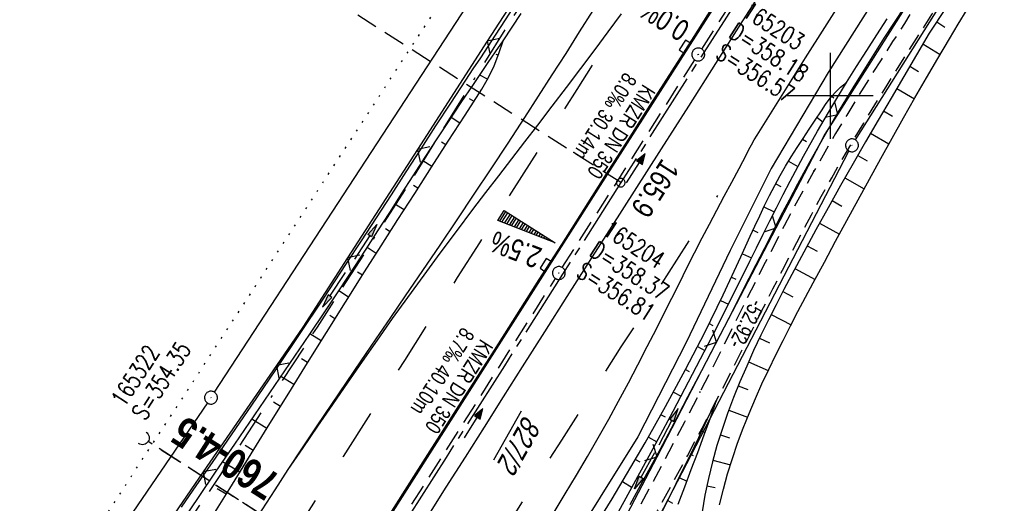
# Model space of a CAD drawing. Extents: x 509054 to 510017, y 459212 to 460305.
# Tile 43 of 63: x 509606 to 509720, y 459953 to 460009. Entities that reach past the tile are written whole.
import ezdxf
from ezdxf.enums import TextEntityAlignment as Align

# ---------------------------------------------------------------- set-up
doc = ezdxf.new("R2010")
doc.units = 0
doc.header["$LTSCALE"] = 10
doc.header["$MEASUREMENT"] = 0
for name, pattern in [('ACAD_ISO16W100', [73, 15, -6.5, 15, -6.5, 15, -7, 1, -7]), ('ACHSE', [5.5, 4, -0.5, 0.5, -0.5]), ('AUSGEZOGEN', [0]), ('LT00', [0]), ('LT02', [0.4, 0.2, -0.2]), ('LT11', [0.3, 0.2, -0.1]), ('LT12', [0.4, 0.3, -0.1]), ('LT17', [0.15, 0.1, -0.05]), ('PUNKTX2_STR', [0.6, 0.1, -0.5]), ('STRICHLINIE2', [0.375, 0.25, -0.125])]:
    doc.linetypes.add(name, pattern=pattern)
doc.layers.get('0').update_dxf_attribs({"linetype": 'LT00'})
for name, color, linetype in [('--EK_FBR', 1, 'LT00'), ('--EK_Halt-Pfeil', 4, 'LT00'), ('--EK_Haltung', 7, 'STRICHLINIE2'), ('--EK_Haltung-Text', 140, 'LT00'), ('--EK_Schacht-Text', 5, 'LT00'), ('--EK_ST-93-1', 30, 'LT17'), ('--EK_STATIONSZEICHEN_NR', 19, 'LT17'), ('--EL_DFK_AB_L', 21, 'LT00'), ('--EL_DFK_AB_P', 7, 'LT00'), ('--EL_Halt-Pfeil', 4, 'LT00'), ('--EL_Haltung', 182, 'STRICHLINIE2'), ('--EL_Haltung-Text', 182, 'LT00'), ('--WASSER_GRENZE', 180, 'PUNKTX2_STR'), ('-AX-093', 35, 'ACHSE'), ('-QUE-20W', 11, 'LT00'), ('-ST-93-1', 250, 'LT00'), ('ABSTAND', 8, 'LT00'), ('BAB-KABEL', 220, 'ACAD_ISO16W100'), ('DFK_AB_FLNR', 7, 'Continuous'), ('DFK_AB_L', 21, 'LT00'), ('DFK_AB_P', 7, 'LT00'), ('DL', 182, 'LT12'), ('PFEIL', 140, 'AUSGEZOGEN'), ('V110_AFBR_BAB', 250, 'LT00'), ('V110_BOESCH', 250, 'LT00'), ('V110_BOSCHUNG', 250, 'LT00'), ('V110_FELDWEG', 250, 'LT11'), ('V110_GRABEN', 250, 'LT00'), ('V110_H_BORD', 8, 'LT00'), ('V110_KA_PRUF', 182, 'LT00'), ('V110_LD_MARK', 250, 'LT00'), ('V110_LG_MARK', 250, 'LT02'), ('V110_RASTER', 250, 'LT00'), ('V110_SINKK', 182, 'LT00'), ('V110_UK_DURCH', 182, 'LT00'), ('V110_ZAUN', 40, 'LT00')]:
    doc.layers.add(name, color=color, linetype=linetype)
doc.styles.add('Beschrift', font='ARIAL.TTF')
doc.styles.add('Haltungsbeschriftung', font='ARIAL.TTF', dxfattribs={"width": 0.75})
doc.styles.add('Knoten', font='ARIALBD.TTF', dxfattribs={"width": 0.8, "height": 1.8})
doc.styles.add('schachtbeschriftung', font='romans.shx', dxfattribs={"width": 0.75, "height": 2})
doc.styles.get("Standard").update_dxf_attribs({"font": 'ARIAL.TTF'})

# ---------------------------------------------------------------- blocks, each defined once
blk = doc.blocks.new('SYMB0003')
at = {"color": 0, "linetype": 'ByBlock'}
for p, q in [((-0.015712, 0), (0.010166, 0.012015)), ((0, -0.021257), (-0.015712, 0)), ((0.010166, 0.012015), (0, -0.021257))]:
    blk.add_line(p, q, dxfattribs=at)
for points in [[(-0.031395, 0.499013), (-0.093691, 0.491144), (-0.154509, 0.475528), (-0.21289, 0.452414), (-0.267913, 0.422164), (-0.318712, 0.385257), (-0.364484, 0.342274), (-0.404509, 0.293893), (-0.438154, 0.240877), (-0.464888, 0.184062), (-0.484292, 0.124345), (-0.496058, 0.062667), (-0.5, 0)], [(-0.5, 0), (-0.496058, -0.062667), (-0.484292, -0.124345), (-0.464888, -0.184062), (-0.438154, -0.240877), (-0.404509, -0.293893), (-0.364485, -0.342274), (-0.318712, -0.385257), (-0.267914, -0.422164), (-0.21289, -0.452414), (-0.154509, -0.475529), (-0.093691, -0.491144), (-0.031395, -0.499014), (0.031395, -0.499014)], [(0.5, 0), (0.496057, 0.062667), (0.484292, 0.124345), (0.464888, 0.184062), (0.438153, 0.240877), (0.404509, 0.293893), (0.364484, 0.342274), (0.318712, 0.385257), (0.267913, 0.422164), (0.21289, 0.452414), (0.154509, 0.475528), (0.093691, 0.491144), (0.031395, 0.499013), (-0.031395, 0.499013)], [(0.031395, -0.499014), (0.093691, -0.491144), (0.154509, -0.475529), (0.21289, -0.452414), (0.267914, -0.422164), (0.318712, -0.385257), (0.364485, -0.342274), (0.404509, -0.293893), (0.438154, -0.240877), (0.464889, -0.184062), (0.484292, -0.124345), (0.496058, -0.062667), (0.5, 0)]]:
    blk.add_lwpolyline(points, dxfattribs=at)
blk = doc.blocks.new('Pfreil3')
at = {"layer": 'PFEIL'}
blk.add_hatch(color=256, dxfattribs=at).paths.add_polyline_path([(-1.55, 0.27), (-1.55, -0.27), (0, 0)])
for p, q in [((-1.55, 0), (-4.83, 0)), ((-1.55, -0.27), (-1.55, 0.27)), ((-1.55, 0.27), (0, 0)), ((0, 0), (-1.55, -0.27))]:
    blk.add_line(p, q, dxfattribs=at)
blk = doc.blocks.new('SYMB0011')
at = {"color": 0, "linetype": 'ByBlock'}
for p, q in [((0.5, 0), (-0.5, 0)), ((0, 0.5), (0, -0.5))]:
    blk.add_line(p, q, dxfattribs=at)
blk = doc.blocks.new('SYMB1107')
at = {"color": 0, "linetype": 'ByBlock'}
for points in [[(-0.2, 0), (-0.196157, 0.039018), (-0.184776, 0.076537), (-0.166294, 0.111114), (-0.141421, 0.141421), (-0.111114, 0.166294), (-0.076537, 0.184776), (-0.039018, 0.196157), (0, 0.2)], [(0, 0.2), (0.039018, 0.196157), (0.076537, 0.184776), (0.111114, 0.166294), (0.141421, 0.141421), (0.166294, 0.111114), (0.184776, 0.076537), (0.196157, 0.039018), (0.2, 0)]]:
    blk.add_lwpolyline(points, dxfattribs=at)
blk = doc.blocks.new('SYMB0652')
at = {"color": 0, "linetype": 'ByBlock'}
blk.add_lwpolyline([(-0.15, -0.075), (0.15, -0.075), (0.15, 0.075), (-0.15, 0.075), (-0.15, -0.075)], dxfattribs=at)
blk = doc.blocks.new('SYMB0024')
at = {"color": 0, "linetype": 'ByBlock'}
for p, q in [((-0.5, 0.5), (0, 0)), ((0, 0), (0.5, 0.5))]:
    blk.add_line(p, q, dxfattribs=at)
blk = doc.blocks.new('SYMB0070')
at = {"color": 0, "linetype": 'ByBlock'}
for p, q in [((-0.5, 0), (0.2, 0)), ((0.5, 0), (0.2, 0.1)), ((0.2, 0.1), (0.2, 0)), ((0.468, 0), (0.21, 0.086)), ((0.21, 0.086), (0.21, -0.086)), ((0.21, -0.086), (0.468, 0)), ((0.22, -0.072), (0.437, 0)), ((0.23, -0.058), (0.405, 0)), ((0.24, -0.045), (0.374, 0)), ((0.342, 0), (0.25, 0.031)), ((0.25, 0.031), (0.25, -0.031)), ((0.25, -0.031), (0.342, 0)), ((0.26, -0.017), (0.31, 0)), ((0.27, -0.003), (0.279, 0))]:
    blk.add_line(p, q, dxfattribs=at)
for points in [[(0.2, 0), (0.2, -0.1), (0.5, 0)], [(0.437, 0), (0.22, 0.072), (0.22, -0.072)], [(0.405, 0), (0.23, 0.058), (0.23, -0.058)], [(0.374, 0), (0.24, 0.045), (0.24, -0.045)], [(0.31, 0), (0.26, 0.017), (0.26, -0.017)], [(0.279, 0), (0.27, 0.003), (0.27, -0.003)]]:
    blk.add_lwpolyline(points, dxfattribs=at)
blk = doc.blocks.new('SYMB2')
at = {"color": 0, "linetype": 'ByBlock', "flags": 128}
for points in [[(-0.031395, 0.499013), (-0.093691, 0.491144), (-0.154509, 0.475528), (-0.21289, 0.452414), (-0.267913, 0.422164), (-0.318712, 0.385257), (-0.364484, 0.342274), (-0.404509, 0.293893), (-0.438154, 0.240877), (-0.464888, 0.184062), (-0.484292, 0.124345), (-0.496058, 0.062667), (-0.5, 0)], [(-0.5, 0), (-0.496058, -0.062667), (-0.484292, -0.124345), (-0.464888, -0.184062), (-0.438154, -0.240877), (-0.404509, -0.293893), (-0.364485, -0.342274), (-0.318712, -0.385257), (-0.267914, -0.422164), (-0.21289, -0.452414), (-0.154509, -0.475529), (-0.093691, -0.491144), (-0.031395, -0.499014), (0.031395, -0.499014)], [(0.5, 0), (0.496057, 0.062667), (0.484292, 0.124345), (0.464888, 0.184062), (0.438153, 0.240877), (0.404509, 0.293893), (0.364484, 0.342274), (0.318712, 0.385257), (0.267913, 0.422164), (0.21289, 0.452414), (0.154509, 0.475528), (0.093691, 0.491144), (0.031395, 0.499013), (-0.031395, 0.499013)], [(0.031395, -0.499014), (0.093691, -0.491144), (0.154509, -0.475529), (0.21289, -0.452414), (0.267914, -0.422164), (0.318712, -0.385257), (0.364485, -0.342274), (0.404509, -0.293893), (0.438154, -0.240877), (0.464889, -0.184062), (0.484292, -0.124345), (0.496058, -0.062667), (0.5, 0)]]:
    blk.add_lwpolyline(points, dxfattribs=at)

msp = doc.modelspace()

# ---------------------------------------------------------------- linework, layer by layer
at = {"layer": '--EK_FBR'}
for points in [[(509737.86, 460062.63), (509724.29, 460041.24), (509711.59, 460021.37), (509699.78, 460002.71), (509693.17, 459991.55), (509688.38, 459982), (509683.28, 459971.3), (509677.66, 459960.32), (509664.32, 459938.99), (509653.97, 459922.61), (509646.64, 459911.08), (509633.57, 459890.44), (509620.82, 459870.24)], [(509672.44, 460009.92), (509670.85, 460007.42), (509669.27, 460004.92), (509667.68, 460002.43), (509666.08, 459999.93), (509664.47, 459997.45), (509662.53, 459994.47), (509660.57, 459991.5), (509658.6, 459988.54), (509656.62, 459985.58), (509654.63, 459982.63), (509652.63, 459979.68), (509650.63, 459976.74), (509648.91, 459974.22), (509647.19, 459971.71), (509645.47, 459969.19), (509643.75, 459966.67), (509642.05, 459964.14), (509640.35, 459961.61), (509638.66, 459959.07), (509636.98, 459956.53)]]:
    msp.add_lwpolyline(points, dxfattribs=at)
at = {"layer": '--EK_FBR', "color": 2}
for points in [[(509694.03, 460015.28), (509689.84, 460008.7), (509686.68, 460003.75), (509683.53, 459998.8), (509680.38, 459993.84), (509677.23, 459988.89), (509674.62, 459984.81), (509672.02, 459980.73), (509669.42, 459976.65), (509666.82, 459972.56), (509664.22, 459968.48), (509662, 459964.98), (509659.78, 459961.47), (509657.57, 459957.97), (509655.35, 459954.47), (509653.13, 459950.96)], [(509686.69, 460010.88), (509684.15, 460006.89), (509681.61, 460002.89), (509679.07, 459998.89), (509676.53, 459994.9), (509673.99, 459990.9), (509671.38, 459986.8), (509668.77, 459982.71), (509666.16, 459978.61), (509663.55, 459974.52), (509660.94, 459970.42), (509656.53, 459963.5), (509652.13, 459956.58), (509647.73, 459949.66), (509642.51, 459941.45), (509637.3, 459933.24), (509634.77, 459929.26), (509632.25, 459925.27), (509629.72, 459921.29)], [(509636.98, 459956.53), (509635.46, 459954.18), (509633.95, 459951.83), (509632.44, 459949.47), (509630.95, 459947.1), (509629.46, 459944.73), (509627.97, 459942.36), (509626.48, 459939.99), (509624.03, 459936.09), (509621.58, 459932.19), (509619.13, 459928.3), (509615.97, 459923.28), (509612.82, 459918.28), (509609.66, 459913.27), (509606.5, 459908.26), (509604.32, 459904.82), (509602.14, 459901.37), (509599.96, 459897.92), (509597.78, 459894.48), (509595.61, 459891.03), (509593.44, 459887.57)]]:
    msp.add_lwpolyline(points, dxfattribs=at)
at = {"layer": '--EK_Haltung'}
for p, q in [((509685.09, 460005.42), (509695.05, 460021.03)), ((509668.88, 459980.01), (509684.28, 460004.16)), ((509647.37, 459946.17), (509668.08, 459978.74)), ((509671.61, 459926.91), (509620.69, 459959.82))]:
    msp.add_line(p, q, dxfattribs=at)
at = {"layer": '--EK_ST-93-1', "ltscale": 2.5}
msp.add_line((509675.68, 459989.89), (509641.94, 460011.36), dxfattribs=at)
at = {"layer": '--EL_DFK_AB_L'}
for p, q in [((509628.45, 459965.52), (509718.5, 460103.45)), ((509702.95, 459994.86), (509739.92, 460053.6)), ((509678.52, 459947.92), (509702.2, 459993.56)), ((509627.62, 459964.27), (509550.8, 459851.93))]:
    msp.add_line(p, q, dxfattribs=at)
at = {"layer": '--EL_Haltung'}
for p, q in [((509685.09, 460005.42), (509695.05, 460021.03)), ((509668.88, 459980.01), (509684.28, 460004.16)), ((509647.37, 459946.17), (509668.08, 459978.74)), ((509671.61, 459926.91), (509620.69, 459959.82))]:
    msp.add_line(p, q, dxfattribs=at)
at = {"layer": '--WASSER_GRENZE', "ltscale": 0.2}
msp.add_line((509610.23, 459942.6), (509673.4, 460039.52), dxfattribs=at)
at = {"layer": '-AX-093', "ltscale": 0.2}
msp.add_lwpolyline([(509778.99, 460152.24), (509774.41, 460145.03), (509760.85, 460123.7), (509747.28, 460102.36), (509733.7, 460081.03), (509706.54, 460038.37), (509702.84, 460032.55), (509689.27, 460011.24), (509675.7, 459989.92), (509668.92, 459979.26), (509662.15, 459968.6), (509655.37, 459957.93), (509648.6, 459947.27), (509641.84, 459936.6), (509635.08, 459925.92), (509628.32, 459915.25), (509621.58, 459904.57), (509614.83, 459893.88), (509608.1, 459883.2)], dxfattribs=at)
at = {"layer": '-QUE-20W'}
for p, q in [((509662.29, 459986.55), (509661.56, 459985.4)), ((509661.85, 459985.29), (509662.55, 459986.39)), ((509662.8, 459986.23), (509662.13, 459985.18)), ((509662.42, 459985.07), (509663.05, 459986.07)), ((509663.31, 459985.91), (509662.7, 459984.96)), ((509662.99, 459984.85), (509663.56, 459985.75)), ((509663.81, 459985.59), (509663.27, 459984.74)), ((509663.56, 459984.63), (509664.07, 459985.43)), ((509664.32, 459985.27), (509663.85, 459984.52)), ((509664.13, 459984.41), (509664.57, 459985.11)), ((509664.83, 459984.94), (509664.42, 459984.3)), ((509664.7, 459984.19), (509665.08, 459984.78)), ((509665.33, 459984.62), (509664.99, 459984.08)), ((509665.27, 459983.97), (509665.58, 459984.46)), ((509665.84, 459984.3), (509665.56, 459983.86)), ((509665.84, 459983.75), (509666.09, 459984.14)), ((509666.34, 459983.98), (509666.13, 459983.64)), ((509666.41, 459983.53), (509666.6, 459983.82)), ((509666.85, 459983.66), (509666.7, 459983.42)), ((509666.98, 459983.31), (509667.1, 459983.5)), ((509667.36, 459983.34), (509667.27, 459983.2)), ((509667.55, 459983.09), (509667.61, 459983.17)), ((509667.86, 459983.01), (509667.84, 459982.98))]:
    msp.add_line(p, q, dxfattribs=at)
msp.add_lwpolyline([(509661.39, 459985.47), (509662.14, 459986.65), (509668.04, 459982.9), (509661.39, 459985.47)], dxfattribs=at)
at = {"layer": 'BAB-KABEL', "ltscale": 0.03, "flags": 128}
msp.add_lwpolyline([(509756.48, 460164.92), (509747.18, 460153.37), (509734.69, 460137.24), (509730.91, 460132.09), (509733.13, 460114.54), (509731.41, 460108.01), (509724.52, 460095.6), (509711.28, 460076.68), (509698.02, 460055.68), (509688.57, 460043.65), (509672.72, 460022.09), (509664.47, 460011.27), (509651.04, 459989.76), (509640.38, 459973.1), (509628.84, 459955.5), (509618.7, 459940.55), (509581.79, 459885.12), (509566.29, 459862.51), (509548.45, 459837.86), (509521.66, 459802.42), (509508.02, 459785.38), (509484.64, 459767.23), (509465.75, 459752.55), (509478.24, 459736.45), (509483.94, 459724.14), (509476.57, 459711.77), (509463.24, 459689.91), (509453.7, 459672.98), (509444.32, 459655.82), (509438.1, 459644.67), (509430.16, 459631.55), (509426.04, 459631.79), (509415.74, 459631.61), (509407.45, 459627.74), (509394.4, 459620.95), (509385.21, 459598.17), (509379.33, 459586.05), (509371.38, 459571.6), (509340.84, 459514.2), (509327.41, 459490.84), (509320.98, 459490.84), (509314.63, 459476.82), (509274.63, 459384.82), (509271.13, 459376.67)], dxfattribs=at)
at = {"layer": 'DFK_AB_L'}
for p, q in [((509628.45, 459965.52), (509718.5, 460103.45)), ((509702.95, 459994.86), (509739.92, 460053.6)), ((509678.52, 459947.92), (509702.2, 459993.56)), ((509627.62, 459964.27), (509550.8, 459851.93))]:
    msp.add_line(p, q, dxfattribs=at)
at = {"layer": 'DL'}
msp.add_line((509671.57, 459926.94), (509620.74, 459959.79), dxfattribs=at)
at = {"layer": 'V110_AFBR_BAB'}
for points in [[(509737.86, 460062.63), (509724.29, 460041.24), (509711.59, 460021.37), (509699.78, 460002.71), (509693.17, 459991.55), (509688.38, 459982), (509683.28, 459971.3), (509677.66, 459960.32), (509664.32, 459938.99), (509653.97, 459922.61), (509646.64, 459911.08), (509633.57, 459890.44), (509620.82, 459870.24)], [(509672.44, 460009.92), (509670.85, 460007.42), (509669.27, 460004.92), (509667.68, 460002.43), (509666.08, 459999.93), (509664.47, 459997.45), (509662.53, 459994.47), (509660.57, 459991.5), (509658.6, 459988.54), (509656.62, 459985.58), (509654.63, 459982.63), (509652.63, 459979.68), (509650.63, 459976.74), (509648.91, 459974.22), (509647.19, 459971.71), (509645.47, 459969.19), (509643.75, 459966.67), (509642.05, 459964.14), (509640.35, 459961.61), (509638.66, 459959.07), (509636.98, 459956.53)]]:
    msp.add_lwpolyline(points, dxfattribs=at)
at = {"layer": 'V110_AFBR_BAB', "color": 0}
for points in [[(509694.03, 460015.28), (509689.84, 460008.7), (509686.68, 460003.75), (509683.53, 459998.8), (509680.38, 459993.84), (509677.23, 459988.89), (509674.62, 459984.81), (509672.02, 459980.73), (509669.42, 459976.65), (509666.82, 459972.56), (509664.22, 459968.48), (509662, 459964.98), (509659.78, 459961.47), (509657.57, 459957.97), (509655.35, 459954.47), (509653.13, 459950.96)], [(509686.69, 460010.88), (509684.15, 460006.89), (509681.61, 460002.89), (509679.07, 459998.89), (509676.53, 459994.9), (509673.99, 459990.9), (509671.38, 459986.8), (509668.77, 459982.71), (509666.16, 459978.61), (509663.55, 459974.52), (509660.94, 459970.42), (509656.53, 459963.5), (509652.13, 459956.58), (509647.73, 459949.66), (509642.51, 459941.45), (509637.3, 459933.24), (509634.77, 459929.26), (509632.25, 459925.27), (509629.72, 459921.29)], [(509636.98, 459956.53), (509635.46, 459954.18), (509633.95, 459951.83), (509632.44, 459949.47), (509630.95, 459947.1), (509629.46, 459944.73), (509627.97, 459942.36), (509626.48, 459939.99), (509624.03, 459936.09), (509621.58, 459932.19), (509619.13, 459928.3), (509615.97, 459923.28), (509612.82, 459918.28), (509609.66, 459913.27), (509606.5, 459908.26), (509604.32, 459904.82), (509602.14, 459901.37), (509599.96, 459897.92), (509597.78, 459894.48), (509595.61, 459891.03), (509593.44, 459887.57)]]:
    msp.add_lwpolyline(points, dxfattribs=at)
at = {"layer": 'V110_BOESCH'}
for points in [[(509732.7, 460039.34), (509711.54, 460007.27), (509710.05, 460004.75), (509708.57, 460002.23), (509707.09, 459999.7), (509705.61, 459997.17), (509704.14, 459994.64), (509702.68, 459992.1), (509701.23, 459989.54), (509699.79, 459986.98), (509698.36, 459984.41), (509696.95, 459981.82), (509695.56, 459979.21), (509694.64, 459977.46), (509693.73, 459975.7), (509692.83, 459973.93), (509691.96, 459972.15), (509691.12, 459970.36), (509690.31, 459968.55), (509689.53, 459966.73), (509688.79, 459964.9), (509688.1, 459963.06), (509687.45, 459961.19), (509686.86, 459959.32), (509686.33, 459957.42), (509685.86, 459955.5), (509685.45, 459953.57), (509685.12, 459951.61)], [(509687.16, 459952.44), (509687.6, 459954.26), (509688.1, 459956.05), (509688.65, 459957.83), (509689.26, 459959.59), (509689.9, 459961.33), (509690.6, 459963.06), (509691.32, 459964.78), (509692.09, 459966.48), (509692.88, 459968.18), (509693.7, 459969.87), (509694.54, 459971.55), (509695.4, 459973.23), (509696.27, 459974.9), (509697.16, 459976.57), (509698.05, 459978.23), (509699.34, 459980.66), (509700.65, 459983.08), (509701.95, 459985.5), (509703.26, 459987.91), (509704.58, 459990.31), (509705.9, 459992.7), (509707.22, 459995.07), (509708.54, 459997.42), (509709.87, 459999.75), (509711.2, 460002.06), (509712.54, 460004.34), (509713.87, 460006.6), (509714.9, 460008.31), (509715.93, 460010.01)], [(509627.73, 459950.3), (509630.22, 459954.32), (509632.7, 459958.35), (509634.89, 459961.88), (509637.08, 459965.42), (509639.27, 459968.95), (509641.47, 459972.48), (509643.68, 459976), (509645.9, 459979.52), (509647.83, 459982.56), (509649.77, 459985.6), (509651.72, 459988.64), (509653.67, 459991.67), (509655.63, 459994.7), (509657.58, 459997.73), (509659.54, 460000.75), (509660.29, 460002.1), (509660.94, 460003.49), (509661.51, 460004.91), (509661.99, 460006.37)], [(509673.36, 459950.99), (509674.67, 459953.14), (509675.96, 459955.29), (509677.24, 459957.45), (509678.51, 459959.62), (509680.89, 459963.86), (509683.2, 459968.15), (509685.43, 459972.47), (509687.58, 459976.84), (509689.64, 459981.25), (509690.19, 459982.45), (509690.73, 459983.65), (509691.27, 459984.84), (509691.83, 459986.03), (509692.39, 459987.22), (509692.97, 459988.39), (509693.57, 459989.56), (509694.2, 459990.71), (509694.84, 459991.81), (509695.49, 459992.9), (509696.17, 459993.98), (509696.87, 459995.04), (509697.57, 459996.11), (509698.29, 459997.17), (509699.01, 459998.22), (509699.47, 459998.98), (509700, 459999.7), (509700.58, 460000.36), (509701.22, 460000.98), (509701.91, 460001.54)], [(509660.95, 459917.93), (509662.42, 459920.32), (509663.89, 459922.71), (509665.36, 459925.11), (509666.82, 459927.5), (509668.27, 459929.9), (509669.58, 459932.08), (509670.88, 459934.26), (509672.17, 459936.44), (509673.45, 459938.63), (509674.71, 459940.84), (509675.95, 459943.05), (509677.16, 459945.27), (509678.29, 459947.39), (509679.4, 459949.52), (509680.49, 459951.65), (509681.57, 459953.79), (509682.63, 459955.94), (509683.69, 459958.1), (509684.73, 459960.26), (509685.77, 459962.42), (509686.81, 459964.58)], [(509682.33, 459952.51), (509683.11, 459954.51), (509683.87, 459956.52), (509684.62, 459958.53), (509685.36, 459960.55), (509686.09, 459962.56), (509686.81, 459964.58)]]:
    msp.add_lwpolyline(points, dxfattribs=at)
at = {"layer": 'V110_BOSCHUNG'}
for p, q in [((509712.4, 460008.58), (509713.36, 460007.96)), ((509710.8, 460006.02), (509712.8, 460004.79)), ((509661.43, 460004.7), (509661.21, 460004.78)), ((509709.27, 460003.42), (509710.28, 460002.82)), ((509660.19, 460001.92), (509659.28, 460002.39)), ((509707.75, 460000.83), (509709.8, 459999.62)), ((509658.62, 459999.33), (509658.11, 459999.63)), ((509700.22, 459999.96), (509700.46, 459999.76)), ((509706.23, 459998.24), (509707.27, 459997.63)), ((509656.98, 459996.79), (509655.95, 459997.45)), ((509698.49, 459997.47), (509699.17, 459996.97)), ((509696.81, 459994.96), (509697.25, 459994.67)), ((509704.72, 459995.64), (509706.85, 459994.41)), ((509655.35, 459994.27), (509654.83, 459994.61)), ((509653.73, 459991.75), (509652.67, 459992.42)), ((509695.19, 459992.4), (509696.26, 459991.77)), ((509703.22, 459993.04), (509704.31, 459992.41)), ((509701.73, 459990.43), (509703.95, 459989.17)), ((509652.1, 459989.23), (509651.57, 459989.57)), ((509693.69, 459989.77), (509694.28, 459989.46)), ((509700.25, 459987.81), (509701.38, 459987.17)), ((509650.48, 459986.71), (509649.42, 459987.38)), ((509692.32, 459987.08), (509693.52, 459986.49)), ((509648.86, 459984.18), (509648.33, 459984.52)), ((509691.05, 459984.35), (509691.62, 459984.08)), ((509698.79, 459985.18), (509701.09, 459983.91)), ((509647.25, 459981.65), (509646.18, 459982.33)), ((509697.34, 459982.54), (509698.51, 459981.91)), ((509689.81, 459981.62), (509690.86, 459981.13)), ((509695.92, 459979.89), (509698.26, 459978.64)), ((509645.64, 459979.12), (509645.09, 459979.47)), ((509688.55, 459978.9), (509689.04, 459978.67)), ((509644.04, 459976.58), (509642.89, 459977.31)), ((509694.51, 459977.22), (509695.69, 459976.61)), ((509687.26, 459976.2), (509688.18, 459975.75)), ((509642.45, 459974.04), (509641.84, 459974.43)), ((509693.14, 459974.54), (509695.47, 459973.37)), ((509685.94, 459973.51), (509686.38, 459973.29)), ((509640.86, 459971.5), (509639.55, 459972.32)), ((509691.81, 459971.82), (509692.96, 459971.27)), ((509684.59, 459970.83), (509685.45, 459970.39)), ((509639.27, 459968.96), (509638.57, 459969.39)), ((509690.53, 459969.06), (509692.82, 459968.05)), ((509637.69, 459966.41), (509636.17, 459967.34)), ((509683.21, 459968.18), (509683.64, 459967.95)), ((509689.34, 459966.27), (509690.46, 459965.82)), ((509681.81, 459965.54), (509682.68, 459965.06)), ((509636.11, 459963.87), (509635.3, 459964.36)), ((509680.36, 459962.91), (509680.82, 459962.66)), ((509686.39, 459963.7), (509686.43, 459963.68)), ((509688.24, 459963.44), (509690.42, 459962.64)), ((509634.53, 459961.31), (509632.78, 459962.38)), ((509685.09, 459961), (509685.46, 459960.82)), ((509687.25, 459960.55), (509688.3, 459960.22)), ((509632.96, 459958.76), (509632.02, 459959.33)), ((509678.89, 459960.3), (509679.86, 459959.75)), ((509683.78, 459958.3), (509684.1, 459958.15)), ((509631.38, 459956.21), (509629.39, 459957.42)), ((509677.4, 459957.71), (509677.91, 459957.41)), ((509686.38, 459957.62), (509688.42, 459957.09)), ((509675.87, 459955.14), (509676.99, 459954.46)), ((509682.47, 459955.61), (509683.36, 459955.17)), ((509685.67, 459954.65), (509686.64, 459954.46)), ((509629.81, 459953.66), (509628.75, 459954.3)), ((509681.13, 459952.93), (509681.7, 459952.64))]:
    msp.add_line(p, q, dxfattribs=at)
at = {"layer": 'V110_FELDWEG', "flags": 128}
for points in [[(509858.03, 460082.75), (509855.52, 460082.5), (509853.01, 460082.25), (509850.5, 460082), (509847.98, 460081.73), (509845.47, 460081.44), (509843.63, 460081.22), (509841.78, 460081), (509839.93, 460080.77), (509838.08, 460080.55), (509836.23, 460080.34), (509834.38, 460080.15), (509832.53, 460079.97), (509830.68, 460079.82), (509828.83, 460079.7), (509827.09, 460079.62), (509825.35, 460079.56), (509823.6, 460079.52), (509821.86, 460079.5), (509820.11, 460079.49), (509818.37, 460079.49), (509816.62, 460079.49), (509814.87, 460079.48), (509813.11, 460079.47), (509811.36, 460079.44), (509809.7, 460079.4), (509808.05, 460079.35), (509806.39, 460079.29), (509804.74, 460079.23), (509803.08, 460079.18), (509801.43, 460079.13), (509799.78, 460079.1), (509798.13, 460079.09), (509796.48, 460079.1), (509794.84, 460079.14), (509793.2, 460079.22), (509791.57, 460079.33), (509789.94, 460079.49), (509788.32, 460079.69), (509786.71, 460079.95), (509785.44, 460080.2), (509784.17, 460080.47), (509782.91, 460080.77), (509781.65, 460081.08), (509780.39, 460081.41), (509779.13, 460081.74), (509777.86, 460082.07), (509776.6, 460082.39), (509775.33, 460082.69), (509774.06, 460082.97), (509772.78, 460083.23), (509771.5, 460083.44), (509770.21, 460083.62), (509768.91, 460083.75), (509767.6, 460083.82), (509766.28, 460083.84), (509765.16, 460083.8), (509764.04, 460083.71), (509762.92, 460083.56), (509761.81, 460083.37), (509760.72, 460083.12), (509759.65, 460082.81), (509758.6, 460082.45), (509757.59, 460082.02), (509756.62, 460081.53), (509755.7, 460080.98), (509754.76, 460080.32), (509753.88, 460079.6), (509753.05, 460078.81), (509752.27, 460077.96), (509751.52, 460077.07), (509750.81, 460076.13), (509750.14, 460075.16), (509749.48, 460074.16), (509748.85, 460073.13), (509748.24, 460072.09), (509747.64, 460071.03), (509747.05, 460069.97), (509746.46, 460068.91), (509745.87, 460067.85), (509744.99, 460066.34), (509744.11, 460064.86), (509743.22, 460063.39), (509742.32, 460061.95), (509741.42, 460060.51), (509740.51, 460059.09), (509739.59, 460057.67), (509738.68, 460056.25), (509737.77, 460054.83), (509736.31, 460052.53), (509734.85, 460050.23), (509733.4, 460047.91), (509731.96, 460045.59), (509730.52, 460043.26), (509729.08, 460040.92), (509727.21, 460037.9), (509725.35, 460034.89), (509723.49, 460031.87), (509721.62, 460028.87), (509719.75, 460025.86), (509717.87, 460022.86), (509715.99, 460019.87), (509714.09, 460016.88), (509712.73, 460014.77), (509711.36, 460012.65), (509710, 460010.53), (509708.64, 460008.41), (509707.28, 460006.29), (509705.93, 460004.17), (509704.58, 460002.03), (509703.26, 459999.9), (509701.94, 459997.75), (509700.65, 459995.59), (509699.38, 459993.42), (509698.13, 459991.23), (509696.96, 459989.13), (509695.81, 459987.01), (509694.68, 459984.88), (509693.57, 459982.75), (509692.47, 459980.6), (509691.38, 459978.45), (509690.29, 459976.3), (509689.22, 459974.14), (509688.14, 459971.99), (509687.06, 459969.83), (509685.98, 459967.68), (509684.88, 459965.53), (509683.09, 459962.05), (509681.28, 459958.6), (509679.44, 459955.15), (509677.58, 459951.72), (509675.7, 459948.29), (509673.8, 459944.88), (509671.88, 459941.48), (509669.95, 459938.08), (509668.01, 459934.69), (509666.06, 459931.31), (509664.1, 459927.93), (509662.14, 459924.55), (509660.17, 459921.17), (509658.2, 459917.8), (509656.23, 459914.43), (509653.04, 459908.96), (509649.86, 459903.48), (509646.67, 459898), (509643.49, 459892.53), (509640.32, 459887.05), (509637.14, 459881.57), (509633.97, 459876.09), (509619.14, 459850.61), (509618.75, 459849.64), (509618.37, 459848.67), (509618.01, 459847.7), (509617.67, 459846.74), (509617.36, 459845.79), (509617.08, 459844.85), (509616.85, 459843.93), (509616.68, 459843.03), (509616.56, 459842.14), (509616.51, 459841.28), (509616.54, 459840.44), (509616.65, 459839.63), (509616.85, 459838.85), (509617.17, 459838.04), (509617.6, 459837.27), (509618.12, 459836.53), (509618.73, 459835.82), (509619.42, 459835.15), (509620.18, 459834.5), (509621, 459833.88), (509621.87, 459833.29), (509622.78, 459832.71), (509623.73, 459832.16), (509624.71, 459831.63), (509625.7, 459831.12), (509626.69, 459830.63), (509627.69, 459830.15), (509629.39, 459829.35), (509631.06, 459828.59), (509632.7, 459827.86), (509634.33, 459827.15), (509635.93, 459826.48), (509637.52, 459825.82), (509639.09, 459825.18), (509640.65, 459824.55), (509642.19, 459823.93), (509643.73, 459823.32), (509645.26, 459822.71), (509646.78, 459822.1), (509648.31, 459821.48), (509649.83, 459820.85), (509651.35, 459820.21), (509653.41, 459819.33), (509655.48, 459818.42), (509657.56, 459817.48), (509659.64, 459816.54), (509661.73, 459815.57), (509663.82, 459814.6), (509665.93, 459813.62), (509668.04, 459812.64), (509670.15, 459811.67), (509672.27, 459810.7), (509674.4, 459809.75), (509676.53, 459808.81), (509679.37, 459807.59), (509682.23, 459806.4), (509685.09, 459805.26), (509687.96, 459804.16), (509690.85, 459803.11), (509693.75, 459802.11), (509696.65, 459801.15), (509699.57, 459800.26), (509702.51, 459799.41), (509705.46, 459798.63), (509707.63, 459798.09), (509709.81, 459797.59), (509712, 459797.1), (509714.2, 459796.65), (509716.4, 459796.21), (509718.61, 459795.78), (509720.82, 459795.37), (509723.03, 459794.97), (509725.25, 459794.57), (509727.47, 459794.18), (509729.69, 459793.78), (509731.91, 459793.38), (509734.14, 459792.96), (509736.36, 459792.54), (509738.58, 459792.1), (509740.8, 459791.64), (509743.03, 459791.16), (509745.24, 459790.65), (509746.95, 459790.23), (509748.65, 459789.81), (509750.35, 459789.38), (509752.04, 459788.94), (509753.74, 459788.51), (509755.44, 459788.09), (509757.14, 459787.68), (509758.83, 459787.28), (509760.53, 459786.91), (509762.23, 459786.56), (509763.93, 459786.25), (509765.63, 459785.98), (509767.33, 459785.74), (509769.03, 459785.56), (509770.73, 459785.43), (509772.43, 459785.35), (509774.18, 459785.34), (509775.94, 459785.39), (509777.69, 459785.5), (509779.44, 459785.66), (509781.2, 459785.86), (509782.95, 459786.11), (509784.71, 459786.4), (509786.46, 459786.73), (509788.22, 459787.08), (509789.97, 459787.46), (509791.72, 459787.86), (509793.47, 459788.28), (509795.22, 459788.71), (509796.97, 459789.15), (509798.71, 459789.59), (509800.45, 459790.03), (509803.33, 459790.75), (509806.2, 459791.46), (509809.06, 459792.16), (509811.92, 459792.84), (509814.78, 459793.52), (509817.63, 459794.2), (509820.48, 459794.87)], [(509819.99, 459797.38), (509817.16, 459796.6), (509814.33, 459795.83), (509811.5, 459795.05), (509808.65, 459794.28), (509805.8, 459793.51), (509802.95, 459792.74), (509800.07, 459791.98), (509798.27, 459791.51), (509796.45, 459791.04), (509794.64, 459790.58), (509792.82, 459790.14), (509790.99, 459789.71), (509789.17, 459789.31), (509787.34, 459788.94), (509785.51, 459788.61), (509783.68, 459788.31), (509781.85, 459788.05), (509780.01, 459787.84), (509778.18, 459787.68), (509776.35, 459787.58), (509774.53, 459787.53), (509772.7, 459787.56), (509771.01, 459787.64), (509769.33, 459787.77), (509767.64, 459787.96), (509765.96, 459788.19), (509764.28, 459788.46), (509762.6, 459788.77), (509760.92, 459789.1), (509759.25, 459789.47), (509757.57, 459789.85), (509755.89, 459790.25), (509754.22, 459790.67), (509752.54, 459791.09), (509750.86, 459791.51), (509749.18, 459791.93), (509747.5, 459792.34), (509745.82, 459792.74), (509743.49, 459793.27), (509741.16, 459793.77), (509738.82, 459794.25), (509736.49, 459794.7), (509734.15, 459795.14), (509731.82, 459795.57), (509729.48, 459795.99), (509727.15, 459796.41), (509724.82, 459796.83), (509722.49, 459797.24), (509720.17, 459797.67), (509717.85, 459798.11), (509715.53, 459798.57), (509713.22, 459799.04), (509710.92, 459799.54), (509708.62, 459800.06), (509706.33, 459800.62), (509703.07, 459801.48), (509699.82, 459802.41), (509696.59, 459803.4), (509693.37, 459804.47), (509690.17, 459805.59), (509686.99, 459806.78), (509683.81, 459808.02), (509680.65, 459809.32), (509677.51, 459810.67), (509675.53, 459811.55), (509673.56, 459812.44), (509671.6, 459813.34), (509669.64, 459814.26), (509667.68, 459815.18), (509665.73, 459816.1), (509663.79, 459817.01), (509661.85, 459817.92), (509659.91, 459818.82), (509657.98, 459819.7), (509656.06, 459820.57), (509654.14, 459821.41), (509652.23, 459822.23), (509650.72, 459822.86), (509649.21, 459823.47), (509647.69, 459824.07), (509646.18, 459824.67), (509644.66, 459825.26), (509643.13, 459825.86), (509641.6, 459826.46), (509640.05, 459827.07), (509638.49, 459827.7), (509636.92, 459828.34), (509635.32, 459829), (509633.71, 459829.69), (509632.08, 459830.41), (509630.42, 459831.17), (509628.73, 459831.96), (509627.79, 459832.42), (509626.84, 459832.9), (509625.9, 459833.39), (509624.98, 459833.9), (509624.09, 459834.43), (509623.23, 459834.99), (509622.43, 459835.56), (509621.68, 459836.16), (509620.99, 459836.79), (509620.39, 459837.44), (509619.86, 459838.13), (509619.43, 459838.85), (509619.1, 459839.6), (509618.89, 459840.37), (509618.77, 459841.16), (509618.75, 459841.99), (509618.81, 459842.84), (509618.95, 459843.71), (509619.16, 459844.6), (509619.43, 459845.5), (509619.76, 459846.42), (509620.13, 459847.34), (509620.55, 459848.27), (509620.99, 459849.2), (509621.47, 459850.14), (509621.96, 459851.07), (509622.46, 459851.99), (509622.96, 459852.9), (509623.95, 459854.67), (509624.92, 459856.4), (509625.88, 459858.08), (509626.82, 459859.73), (509627.75, 459861.34), (509628.67, 459862.92), (509629.59, 459864.48), (509630.49, 459866.02), (509631.39, 459867.54), (509632.28, 459869.05), (509633.17, 459870.55), (509634.06, 459872.05), (509634.94, 459873.54), (509635.83, 459875.04), (509636.71, 459876.54), (509638.2, 459879.08), (509639.7, 459881.65), (509641.2, 459884.25), (509642.71, 459886.87), (509644.22, 459889.5), (509645.74, 459892.16), (509647.26, 459894.82), (509648.79, 459897.5), (509650.32, 459900.19), (509651.85, 459902.88), (509653.39, 459905.57), (509654.93, 459908.26), (509656.48, 459910.95), (509658.02, 459913.63), (509659.87, 459916.83), (509661.73, 459920.02), (509663.58, 459923.2), (509665.43, 459926.38), (509667.28, 459929.54), (509669.12, 459932.71), (509670.95, 459935.87), (509672.78, 459939.03), (509674.59, 459942.2), (509676.39, 459945.37), (509678.17, 459948.54), (509679.94, 459951.73), (509681.69, 459954.92), (509683.42, 459958.13), (509685.13, 459961.35), (509686.81, 459964.58), (509687.91, 459966.73), (509689.01, 459968.89), (509690.1, 459971.05), (509691.18, 459973.22), (509692.27, 459975.38), (509693.36, 459977.54), (509694.46, 459979.7), (509695.57, 459981.86), (509696.69, 459984), (509697.83, 459986.14), (509698.98, 459988.27), (509700.16, 459990.39), (509701.39, 459992.54), (509702.64, 459994.68), (509703.92, 459996.81), (509705.21, 459998.93), (509706.52, 460001.04), (509707.83, 460003.15), (509709.16, 460005.25), (509710.49, 460007.34), (509711.83, 460009.43), (509713.17, 460011.53), (509714.5, 460013.62), (509715.83, 460015.72), (509717.36, 460018.16), (509718.88, 460020.6), (509720.4, 460023.05), (509721.92, 460025.5), (509723.43, 460027.95), (509724.94, 460030.4), (509726.46, 460032.85), (509727.99, 460035.3), (509729.52, 460037.74), (509731.06, 460040.18), (509732.47, 460042.39), (509733.89, 460044.59), (509735.31, 460046.78), (509736.73, 460048.97), (509738.15, 460051.16), (509739.56, 460053.34), (509740.61, 460054.96), (509741.64, 460056.58), (509742.67, 460058.2), (509743.69, 460059.84), (509744.7, 460061.49), (509745.7, 460063.16), (509746.69, 460064.86), (509747.66, 460066.58), (509748.23, 460067.62), (509748.81, 460068.66), (509749.38, 460069.71), (509749.97, 460070.74), (509750.57, 460071.76), (509751.2, 460072.77), (509751.84, 460073.74), (509752.52, 460074.68), (509753.23, 460075.59), (509753.99, 460076.44), (509754.79, 460077.25), (509755.63, 460077.99), (509756.54, 460078.68), (509757.5, 460079.29), (509758.52, 460079.83), (509759.58, 460080.31), (509760.67, 460080.71), (509761.8, 460081.05), (509762.95, 460081.33), (509764.12, 460081.54), (509765.29, 460081.68), (509766.46, 460081.76), (509767.75, 460081.78), (509769.04, 460081.74), (509770.31, 460081.63), (509771.58, 460081.46), (509772.84, 460081.25), (509774.09, 460081), (509775.34, 460080.72), (509776.59, 460080.41), (509777.84, 460080.08), (509779.08, 460079.74), (509780.32, 460079.39), (509781.56, 460079.05), (509782.81, 460078.72), (509784.05, 460078.41), (509785.3, 460078.12), (509786.55, 460077.86), (509788.15, 460077.59), (509789.75, 460077.37), (509791.36, 460077.2), (509792.97, 460077.08), (509794.59, 460077), (509796.21, 460076.96), (509797.83, 460076.95), (509799.46, 460076.97), (509801.09, 460077.01), (509802.72, 460077.06), (509804.35, 460077.12), (509805.99, 460077.19), (509807.62, 460077.26), (509809.25, 460077.32), (509810.89, 460077.38), (509812.76, 460077.43), (509814.62, 460077.46), (509816.49, 460077.48), (509818.35, 460077.49), (509820.21, 460077.5), (509822.07, 460077.52), (509823.93, 460077.54), (509825.79, 460077.57), (509827.65, 460077.62), (509829.51, 460077.68), (509831.53, 460077.78), (509833.55, 460077.9), (509835.57, 460078.05), (509837.59, 460078.21), (509839.61, 460078.38), (509841.63, 460078.56), (509843.65, 460078.76), (509845.67, 460078.95), (509850.01, 460079.36), (509854.36, 460079.77), (509858.7, 460080.18)]]:
    msp.add_lwpolyline(points, dxfattribs=at)
at = {"layer": 'V110_GRABEN'}
for points in [[(509624.37, 459950.02), (509626.5, 459953.18), (509628.65, 459956.33), (509630.8, 459959.48), (509632.55, 459962.04), (509634.3, 459964.6), (509636.05, 459967.16), (509637.79, 459969.72), (509639.53, 459972.29), (509641.26, 459974.86), (509642.98, 459977.44), (509644.68, 459980.03), (509646.07, 459982.16), (509647.44, 459984.29), (509648.82, 459986.43), (509650.19, 459988.57), (509651.56, 459990.7), (509652.94, 459992.84), (509654.32, 459994.97), (509655.71, 459997.09), (509657.12, 459999.2), (509658.54, 460001.31), (509659.4, 460002.57), (509660.27, 460003.84), (509661.13, 460005.1), (509661.99, 460006.37), (509663.05, 460007.96), (509664.09, 460009.56)], [(509624.61, 459952.16), (509626.41, 459954.75), (509628.2, 459957.34), (509629.99, 459959.94), (509632.79, 459964.02), (509635.57, 459968.12), (509638.33, 459972.22), (509641.08, 459976.34), (509643.8, 459980.47), (509645.55, 459983.13), (509647.28, 459985.8), (509649.01, 459988.47), (509650.73, 459991.14), (509652.46, 459993.81), (509654.19, 459996.48), (509655.93, 459999.14), (509657.67, 460001.8), (509658.53, 460003.11), (509659.4, 460004.42), (509660.26, 460005.73), (509661.11, 460007.04), (509662.26, 460008.81), (509663.39, 460010.58)], [(509708.65, 460010.35), (509707.45, 460008.51), (509706.26, 460006.68), (509705.08, 460004.83), (509703.91, 460002.98), (509702.76, 460001.12), (509701.07, 459998.31), (509699.42, 459995.48), (509697.8, 459992.62), (509696.23, 459989.73), (509695.24, 459987.86), (509694.26, 459985.98), (509693.3, 459984.1), (509692.33, 459982.21), (509691.37, 459980.32), (509689.8, 459977.23), (509688.23, 459974.15), (509686.64, 459971.08), (509685.05, 459968), (509683.45, 459964.94), (509681.83, 459961.88), (509680.2, 459958.83), (509678.48, 459955.63), (509676.74, 459952.44)], [(509675.42, 459951.62), (509677.44, 459955.29), (509679.44, 459958.97), (509681.75, 459963.3), (509684.03, 459967.64), (509686.28, 459972), (509688.49, 459976.37), (509690.68, 459980.76), (509691.45, 459982.32), (509692.22, 459983.88), (509692.99, 459985.43), (509693.77, 459986.98), (509694.56, 459988.53), (509695.36, 459990.07), (509696.92, 459992.98), (509698.53, 459995.87), (509700.2, 459998.72), (509701.91, 460001.54), (509703.08, 460003.4), (509704.26, 460005.25), (509705.45, 460007.09), (509706.65, 460008.93)]]:
    msp.add_lwpolyline(points, dxfattribs=at)
at = {"layer": 'V110_H_BORD'}
msp.add_lwpolyline([(509699.26, 460030.35), (509674.09, 459990.83), (509637.42, 459933.13), (509629.84, 459921.22)], dxfattribs=at)
at = {"layer": 'V110_LD_MARK'}
for points in [[(509667.92, 459951.56), (509669.23, 459953.71), (509670.52, 459955.86), (509671.8, 459958.03), (509673.05, 459960.2), (509674.28, 459962.39), (509675.43, 459964.49), (509676.56, 459966.6), (509677.67, 459968.71), (509678.76, 459970.84), (509679.85, 459972.97), (509680.73, 459974.72), (509681.61, 459976.47), (509682.49, 459978.22), (509683.37, 459979.97), (509684.26, 459981.72), (509685.15, 459983.46), (509686, 459985.08), (509686.85, 459986.7), (509687.71, 459988.31), (509688.57, 459989.93), (509689.43, 459991.54), (509690.28, 459993.16), (509690.58, 459993.73), (509690.88, 459994.3), (509691.2, 459994.86), (509691.53, 459995.41), (509697.14, 460004.4), (509709.45, 460023.79)], [(509675.71, 460009.5), (509674.19, 460007.43), (509672.66, 460005.37), (509671.01, 460003.17), (509669.34, 460000.97), (509667.67, 459998.78), (509665.99, 459996.59), (509664.48, 459994.63), (509662.97, 459992.67), (509661.46, 459990.7), (509659.95, 459988.73), (509658.45, 459986.76), (509656.54, 459984.22), (509654.65, 459981.68), (509652.77, 459979.12), (509650.9, 459976.55), (509649.12, 459974.08), (509647.36, 459971.59), (509645.61, 459969.09), (509643.88, 459966.59), (509642.15, 459964.08), (509640.42, 459961.56), (509638.7, 459959.04), (509636.98, 459956.53)]]:
    msp.add_lwpolyline(points, dxfattribs=at)
at = {"layer": 'V110_LG_MARK', "ltscale": 3, "flags": 128}
for points in [[(509672.35, 460003.54), (509670.57, 460000.73), (509668.79, 459997.91), (509667, 459995.1), (509664.42, 459991.04), (509661.84, 459986.97), (509659.25, 459982.91), (509656.66, 459978.85), (509654.07, 459974.79), (509650.52, 459969.21), (509646.96, 459963.62), (509643.41, 459958.04), (509637.03, 459948.01), (509630.66, 459937.98), (509628.46, 459934.52), (509626.26, 459931.05), (509624.06, 459927.59), (509621.35, 459923.29), (509618.63, 459918.99), (509615.93, 459914.69), (509613.22, 459910.38), (509610.51, 459906.08), (509597.38, 459885.21), (509594.25, 459880.25), (509591.13, 459875.29), (509588, 459870.33), (509584.88, 459865.37), (509581.94, 459860.68), (509578.99, 459855.98), (509576.05, 459851.29), (509573.11, 459846.59), (509569.87, 459841.41), (509566.63, 459836.22), (509563.4, 459831.03), (509560.86, 459826.94), (509558.32, 459822.85), (509555.78, 459818.76), (509553.93, 459815.78)], [(509552.69, 459774.89), (509556.87, 459781.64), (509561.05, 459788.38), (509565.1, 459794.93), (509569.16, 459801.48), (509573.22, 459808.03), (509575.68, 459812.01), (509578.15, 459816), (509580.62, 459819.98), (509583.08, 459823.94), (509585.54, 459827.9), (509588, 459831.86), (509590.46, 459835.81), (509593.43, 459840.57), (509596.39, 459845.33), (509599.36, 459850.09), (509602.33, 459854.84), (509604.81, 459858.8), (509607.29, 459862.75), (509609.78, 459866.71), (509612.26, 459870.66), (509614.75, 459874.61), (509617.89, 459879.62), (509621.04, 459884.62), (509624.19, 459889.62), (509627.34, 459894.62), (509630.52, 459899.65), (509633.7, 459904.68), (509636.88, 459909.7), (509640.07, 459914.73), (509643.89, 459920.75), (509647.72, 459926.77), (509651.26, 459932.34), (509654.8, 459937.92), (509658.35, 459943.49), (509660.96, 459947.61), (509663.58, 459951.72), (509666.2, 459955.84), (509668.82, 459959.95), (509671.45, 459964.06), (509673.6, 459967.42), (509675.74, 459970.78), (509677.89, 459974.14), (509680.04, 459977.5), (509682.18, 459980.86), (509684.32, 459984.22), (509685.65, 459986.32), (509686.97, 459988.41)]]:
    msp.add_lwpolyline(points, dxfattribs=at)
at = {"layer": 'V110_RASTER'}
for p, q in [((509700, 460005), (509700, 459995)), ((509705, 460000), (509695, 460000))]:
    msp.add_line(p, q, dxfattribs=at)
at = {"layer": 'V110_ZAUN'}
for p, q in [((509668.29, 460018.95), (509660.16, 460006.35)), ((509700.89, 459997.82), (509708.91, 460010.49)), ((509660.16, 460006.35), (509652.03, 459993.74)), ((509652.03, 459993.74), (509643.9, 459981.14)), ((509686.82, 459971.33), (509693.75, 459984.63)), ((509679.89, 459958.02), (509686.82, 459971.33)), ((509635.64, 459968.62), (509627.13, 459956.27)), ((509627.13, 459956.27), (509618.63, 459943.91))]:
    msp.add_line(p, q, dxfattribs=at)
for points in [[(509693.75, 459984.63), (509699.37, 459995.42), (509700.89, 459997.82)], [(509643.9, 459981.14), (509638.72, 459973.1), (509635.64, 459968.62)], [(509672.72, 459944.85), (509675.99, 459950.53), (509679.89, 459958.02)]]:
    msp.add_lwpolyline(points, dxfattribs=at)

# ---------------------------------------------------------------- block references
at = {"layer": '--EK_Halt-Pfeil', "yscale": 4, "zscale": 4}
for p, xscale, rotation in [((509677.42, 459991.55), 3.999999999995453, 57.47551999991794), ((509658.57, 459961.92), 3.999999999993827, 57.55840999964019)]:
    msp.add_blockref('SYMB0070', p, dxfattribs=dict(at, xscale=xscale, rotation=rotation))
at = {"layer": '--EL_DFK_AB_P', "xscale": 1.500000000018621, "yscale": 1.5, "zscale": 1.5, "rotation": 264.7377099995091}
for p in [(509702.55, 459994.23), (509628.04, 459964.89)]:
    msp.add_blockref('SYMB0003', p, dxfattribs=at)
at = {"layer": '--EL_Halt-Pfeil', "yscale": 4, "zscale": 4}
for p, xscale, rotation in [((509677.42, 459991.55), 3.999999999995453, 57.47551999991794), ((509658.57, 459961.92), 3.999999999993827, 57.55840999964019)]:
    msp.add_blockref('SYMB0070', p, dxfattribs=dict(at, xscale=xscale, rotation=rotation))
at = {"layer": '-ST-93-1', "rotation": 274.1956499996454}
msp.add_blockref('SYMB2', (509675.68, 459989.89), dxfattribs=at)
at = {"layer": 'DFK_AB_P', "xscale": 1.500000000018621, "yscale": 1.5, "zscale": 1.5, "rotation": 264.7377099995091}
for p in [(509702.55, 459994.23), (509628.04, 459964.89)]:
    msp.add_blockref('SYMB0003', p, dxfattribs=at)
at = {"layer": 'PFEIL'}
for p, rotation in [((509647.33, 459985.03), 57.10282038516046), ((509677.28, 459954.27), 241.0170158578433)]:
    msp.add_blockref('Pfreil3', p, dxfattribs=dict(at, rotation=rotation))
at = {"layer": 'PFEIL', "xscale": -1}
for p, rotation in [((509641.01, 459975.41), 56.30688563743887), ((509682.33, 459963.63), 242.2863488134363)]:
    msp.add_blockref('Pfreil3', p, dxfattribs=dict(at, rotation=rotation))
at = {"layer": 'V110_FELDWEG', "xscale": 0.09999999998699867, "yscale": 0.09999999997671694, "zscale": 0.1, "rotation": 240.5924999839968}
for p in [(509698.13, 459991.23), (509700.16, 459990.39), (509684.88, 459965.53), (509686.81, 459964.58)]:
    msp.add_blockref('SYMB0011', p, dxfattribs=at)
at = {"layer": 'V110_KA_PRUF', "xscale": 1.499999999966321, "yscale": 1.5, "zscale": 1.5, "rotation": 240.5925000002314}
for p in [(509684.68, 460004.79), (509668.48, 459979.38)]:
    msp.add_blockref('SYMB0003', p, dxfattribs=at)
at = {"layer": 'V110_SINKK', "yscale": 4.5, "zscale": 4.5}
for p, xscale, rotation in [((509683.12, 460005.71), 4.499999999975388, 237.5568749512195), ((509666.94, 459980.32), 4.499999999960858, 237.4738539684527)]:
    msp.add_blockref('SYMB0652', p, dxfattribs=dict(at, xscale=xscale, rotation=rotation))
at = {"layer": 'V110_UK_DURCH', "xscale": 3.999999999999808, "yscale": 3.999999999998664, "zscale": 4, "rotation": 237.1291323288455}
msp.add_blockref('SYMB1107', (509620.06, 459960.22), dxfattribs=at)
at = {"layer": 'V110_ZAUN', "yscale": 2.099999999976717, "zscale": 2.1}
for p, xscale, rotation in [((509660.16, 460006.35), 2.100000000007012, 237.1808600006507), ((509700.89, 459997.82), 2.10000000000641, 57.65709000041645), ((509652.03, 459993.74), 2.100000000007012, 237.1808600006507), ((509693.75, 459984.63), 2.099999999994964, 62.48824999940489), ((509643.9, 459981.14), 2.100000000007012, 237.1808600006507), ((509686.82, 459971.33), 2.099999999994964, 62.48824999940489), ((509635.64, 459968.62), 2.099999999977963, 235.4553800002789), ((509679.89, 459958.02), 2.099999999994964, 62.48824999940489), ((509627.13, 459956.27), 2.099999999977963, 235.4553800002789)]:
    msp.add_blockref('SYMB0024', p, dxfattribs=dict(at, xscale=xscale, rotation=rotation))

# ---------------------------------------------------------------- texts
at = {"layer": '--EK_Haltung-Text', "style": 'Haltungsbeschriftung', "width": 0.75}
for s, rotation, p in [('8.0‰ 30.14m', -122.5245, (509676.12, 460002.82)), ('KMZR DN 350', -122.5245, (509678.28, 460001.44)), ('8.7‰ 40.10m', -122.4416, (509657.25, 459973.19)), ('KMZR DN 350', -122.4416, (509659.41, 459971.81))]:
    msp.add_text(s, height=1.8, rotation=rotation, dxfattribs=at).set_placement(p)
at = {"layer": '--EK_Schacht-Text', "style": 'schachtbeschriftung', "width": 0.75}
for s, rotation, p in [('165203', -32.5527, (509689.66, 460009.34)), ('D=358.18', -32.5527, (509688.11, 460006.91)), ('S=356.57', -32.5527, (509686.56, 460004.48)), ('165204', -32.5245, (509673.45, 459983.93)), ('D=358.37', -32.5245, (509671.91, 459981.5)), ('S=356.81', -32.5245, (509670.36, 459979.07)), ('165322', 57.1314, (509617.97, 459963.66)), ('S=354.35', 57.1314, (509620.38, 459962.1))]:
    msp.add_text(s, height=2, rotation=rotation, dxfattribs=at).set_placement(p)
at = {"layer": '--EK_STATIONSZEICHEN_NR', "style": 'Knoten', "width": 0.8}
msp.add_text('760-4.5', height=3.5, rotation=147.6232, dxfattribs=at).set_placement((509635.29, 459954.29), align=Align.MIDDLE_LEFT)
at = {"layer": '--EL_Haltung-Text', "style": 'Haltungsbeschriftung', "width": 0.75}
for rotation, p in [(-122.5245, (509678.28, 460001.44)), (-122.4416, (509659.41, 459971.81))]:
    msp.add_text('KMZR DN 350', height=1.8, rotation=rotation, dxfattribs=at).set_placement(p)
at = {"layer": '-QUE-20W', "style": 'Beschrift', "width": 0.75}
for s, rotation, p in [('0.0%', -212.4827, (509683.88, 460008.31)), ('2.5%', -201.1385, (509666.68, 459982.19))]:
    msp.add_text(s, height=2.5, rotation=rotation, dxfattribs=at).set_placement(p)
at = {"layer": '-ST-93-1', "style": 'Beschrift', "width": 0.8}
msp.add_text('  165.9', height=2.5, rotation=-122.4621, dxfattribs=at).set_placement((509681.34, 459994.13))
at = {"layer": 'ABSTAND', "width": 0.75}
msp.add_text(' -52.92-', height=1.8, rotation=-117.43, dxfattribs=at).set_placement((509691.15, 459976.95))
at = {"layer": 'DFK_AB_FLNR', "oblique": 13.754, "width": 0.75}
msp.add_text('%%U827/2', height=2.5, rotation=240.5925, dxfattribs=at).set_placement((509664.47, 459962.97))

doc.saveas('drawing.dxf')
